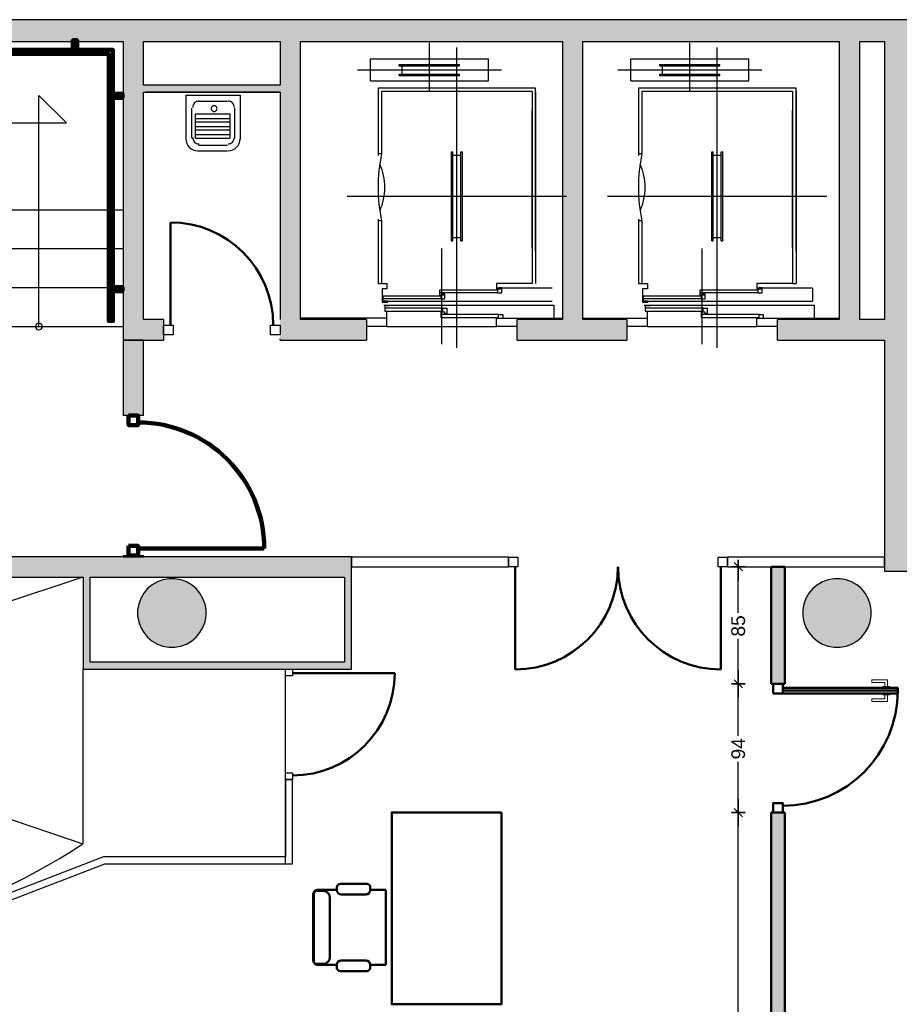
# Model space of a CAD drawing. Header units: metres. Extents: x -1 to 430, y -6 to 31.
# Tile 20 of 24: x 415.03 to 421.45, y 21.04 to 28.23. Entities that reach past the tile are written whole.
import ezdxf

# ---------------------------------------------------------------- set-up
doc = ezdxf.new("R2010")
doc.units = ezdxf.units.M
doc.header["$PDMODE"] = 65
doc.linetypes.add('CONTINUA', pattern=[0])
doc.linetypes.add('VERDECKT', pattern=[9.525, 6.35, -3.175])
for name, color, linetype, lineweight in [('3D P2 MOBLES', 7, 'CONTINUA', 25), ('3D P2 MURS', 7, 'CONTINUA', 25), ('3D P2 MURS NOUS', 7, 'CONTINUA', 25), ('3D P2 PILAR', 7, 'CONTINUA', 25), ('P2 ESCALES 2D', 7, 'CONTINUA', 25), ('P2 MAMPARES', 7, 'CONTINUA', 25)]:
    doc.layers.add(name, color=color, linetype=linetype, lineweight=lineweight)
doc.styles.add('ARIAL', font='arial.ttf')
doc.dimstyles.new('DIMSTYLE_5', dxfattribs={"dimtxt": 0.1, "dimasz": 0.1, "dimexe": 0, "dimexo": 1e-06, "dimgap": 0.05, "dimtad": 0, "dimdec": 0, "dimlfac": 100, "dimrnd": 1, "dimzin": 4, "dimdsep": 46, "dimtxsty": 'ARIAL', "dimblk1": 'ALL_ML_STRICH', "dimblk2": 'ALL_ML_STRICH', "dimsah": 1, "dimcen": 0, "dimse1": 1, "dimse2": 1, "dimclrd": 2, "dimclre": 2, "dimclrt": 2, "dimadec": 0, "dimazin": 0, "dimtfac": 1, "dimtdec": 0, "dimtix": 1, "dimtmove": 2, "dimatfit": 3, "dimfxl": 0, "dimtzin": 0, "dimlwd": 0, "dimlwe": 35, "dimarcsym": 0})
doc.dimstyles.new('DIMSTYLE_7', dxfattribs={"dimtxt": 0.1, "dimasz": 0.1, "dimexe": 0, "dimexo": 1e-06, "dimgap": 0.05, "dimtad": 0, "dimrnd": 0.01, "dimzin": 4, "dimdsep": 46, "dimtxsty": 'ARIAL', "dimblk1": 'ALL_ML_STRICH', "dimblk2": 'ALL_ML_STRICH', "dimsah": 1, "dimcen": 0, "dimse1": 1, "dimse2": 1, "dimclrd": 2, "dimclre": 2, "dimclrt": 2, "dimadec": 0, "dimazin": 0, "dimtfac": 1, "dimtdec": 0, "dimtix": 1, "dimtmove": 2, "dimatfit": 3, "dimfxl": 0, "dimtzin": 0, "dimlwd": 0, "dimlwe": 35, "dimarcsym": 0})

# ---------------------------------------------------------------- blocks, each defined once
blk = doc.blocks.new('_CLOSEDFILLED')
at = {"color": 0, "linetype": 'ByBlock', "lineweight": -2}
blk.add_solid([(-1, 0), (0, 0), (-1, 0)], dxfattribs=at)
blk = doc.blocks.new('OBJETO_COMPLEJO_0')
at = {"layer": '3D P2 MURS NOUS', "color": 240, "linetype": 'CONTINUA', "lineweight": 140, "transparency": 33554687}
for points in [[(411.0148, 28.0082), (411.0148, 28.078), (411.0448, 28.078), (411.0448, 28.0082), (411.0148, 28.0082)], [(412.5148, 28.0082), (412.5148, 28.078), (412.5448, 28.078), (412.5448, 28.0082), (412.5148, 28.0082)], [(413.9648, 28.0082), (413.9648, 28.078), (413.9948, 28.078), (413.9948, 28.0082), (413.9648, 28.0082)], [(415.4148, 28.0082), (415.4148, 28.078), (415.4448, 28.078), (415.4448, 28.0082), (415.4148, 28.0082)], [(410.9304, 25.9895), (410.9004, 25.9896), (410.9003, 28.0082), (415.7064, 28.0082), (415.7064, 26.0308), (415.6764, 26.0308), (415.6764, 27.9782), (410.9302, 27.9782), (410.9304, 25.9895)], [(410.9003, 27.8505), (410.8306, 27.8505), (410.8306, 27.8805), (410.9003, 27.8805), (410.9003, 27.8505)], [(415.7762, 27.6574), (415.7064, 27.6574), (415.7064, 27.6874), (415.7762, 27.6874), (415.7762, 27.6574)], [(415.7762, 26.2474), (415.7064, 26.2474), (415.7064, 26.2774), (415.7762, 26.2774), (415.7762, 26.2474)], [(410.9004, 26.1296), (410.8307, 26.1296), (410.8307, 26.1596), (410.9004, 26.1596), (410.9004, 26.1296)]]:
    blk.add_lwpolyline(points, close=True, dxfattribs=at)
blk = doc.blocks.new('OBJETO_COMPLEJO_1')
at = {"layer": 'P2 ESCALES 2D', "color": 7, "lineweight": 25, "transparency": 33554687}
for start, end in [(90, 270), (270, 90)]:
    blk.add_arc((415.167, 25.9895), 0.025, start, end, dxfattribs=at)
blk = doc.blocks.new('ALL_ML_STRICH')
at = {"color": 0, "linetype": 'ByBlock', "lineweight": -2}
for p, q in [((-1, 0), (0.5, 0)), ((-0.3, -0.3), (0.3, 0.3)), ((0, -0.5), (0, 0.5))]:
    blk.add_line(p, q, dxfattribs=at)
blk = doc.blocks.new('*D22')
at = {"layer": 'DEFPOINTS', "color": 2, "linetype": 'CONTINUA', "lineweight": 35, "transparency": 33554687}
for p in [(420.5098, 22.4426), (420.2706, 18.2155), (420.5098, 18.2155)]:
    blk.add_point(p, dxfattribs=at)
at = {"layer": 'P2 MAMPARES', "color": 2, "linetype": 'CONTINUA', "lineweight": -2, "transparency": 33554687}
for p, q in [((420.2706, 20.5013), (420.2706, 22.4426)), ((420.2706, 18.2155), (420.2706, 20.1713))]:
    blk.add_line(p, q, dxfattribs=at)
at = {"layer": 'P2 MAMPARES', "color": 2, "linetype": 'CONTINUA', "lineweight": 35, "transparency": 33554687, "xscale": 0.1, "yscale": 0.1, "zscale": 0.1}
for p, rotation in [((420.2706, 22.4426), 90), ((420.2706, 18.2155), 270)]:
    blk.add_blockref('ALL_ML_STRICH', p, dxfattribs=dict(at, rotation=rotation))
at = {"layer": 'P2 MAMPARES', "color": 2, "linetype": 'CONTINUA', "lineweight": 35, "transparency": 33554687, "insert": (420.2706, 20.3363), "char_height": 0.1, "width": 0.4, "attachment_point": 5, "rotation": 90, "style": 'ARIAL'}
blk.add_mtext('\\A1;{\\A1;{4.23\\H0.066000;\\S^ ;}}', dxfattribs=at)
blk = doc.blocks.new('*D23')
at = {"layer": 'DEFPOINTS', "color": 2, "linetype": 'CONTINUA', "lineweight": 35, "transparency": 33554687}
for p in [(420.5098, 23.3826), (420.2706, 22.4426), (420.5098, 22.4426)]:
    blk.add_point(p, dxfattribs=at)
at = {"layer": 'P2 MAMPARES', "color": 2, "linetype": 'CONTINUA', "lineweight": -2, "transparency": 33554687}
for p, q in [((420.2706, 23.0033), (420.2706, 23.3826)), ((420.2706, 22.4426), (420.2706, 22.8133))]:
    blk.add_line(p, q, dxfattribs=at)
at = {"layer": 'P2 MAMPARES', "color": 2, "linetype": 'CONTINUA', "lineweight": 35, "transparency": 33554687, "xscale": 0.1, "yscale": 0.1, "zscale": 0.1}
for p, rotation in [((420.2706, 23.3826), 90), ((420.2706, 22.4426), 270)]:
    blk.add_blockref('ALL_ML_STRICH', p, dxfattribs=dict(at, rotation=rotation))
at = {"layer": 'P2 MAMPARES', "color": 2, "linetype": 'CONTINUA', "lineweight": 35, "transparency": 33554687, "insert": (420.2706, 22.9083), "char_height": 0.1, "width": 0.2, "attachment_point": 5, "rotation": 90, "style": 'ARIAL'}
blk.add_mtext('\\A1;{94}', dxfattribs=at)
blk = doc.blocks.new('*D24')
at = {"layer": 'DEFPOINTS', "color": 2, "linetype": 'CONTINUA', "lineweight": 35, "transparency": 33554687}
for p in [(420.5098, 24.2369), (420.2706, 23.3826), (420.5098, 23.3826)]:
    blk.add_point(p, dxfattribs=at)
at = {"layer": 'P2 MAMPARES', "color": 2, "linetype": 'CONTINUA', "lineweight": -2, "transparency": 33554687}
for p, q in [((420.2706, 23.8998), (420.2706, 24.2369)), ((420.2706, 23.3826), (420.2706, 23.7098))]:
    blk.add_line(p, q, dxfattribs=at)
at = {"layer": 'P2 MAMPARES', "color": 2, "linetype": 'CONTINUA', "lineweight": 35, "transparency": 33554687, "xscale": 0.1, "yscale": 0.1, "zscale": 0.1}
for p, rotation in [((420.2706, 24.2369), 90), ((420.2706, 23.3826), 270)]:
    blk.add_blockref('ALL_ML_STRICH', p, dxfattribs=dict(at, rotation=rotation))
at = {"layer": 'P2 MAMPARES', "color": 2, "linetype": 'CONTINUA', "lineweight": 35, "transparency": 33554687, "insert": (420.2706, 23.8048), "char_height": 0.1, "width": 0.2, "attachment_point": 5, "rotation": 90, "style": 'ARIAL'}
blk.add_mtext('\\A1;{85}', dxfattribs=at)

msp = doc.modelspace()

# ---------------------------------------------------------------- hatches: boundary and pattern name
at = {"layer": '3D P2 MURS', "linetype": 'CONTINUA', "lineweight": 18, "true_color": 0xa0a0a0, "transparency": 33554687}
for points in [[(426.8464, 28.2282), (401.2904, 28.2282), (401.2587, 28.0682), (415.7808, 28.0682), (415.7808, 28.0683), (415.9308, 28.0683), (415.9308, 28.0682), (426.8132, 28.0682)], [(415.7808, 28.0683), (415.7808, 25.8895), (415.9308, 25.8895), (415.9308, 28.0683)], [(417.077, 26.0395), (417.077, 28.0682), (416.927, 28.0682), (416.927, 26.0395)], [(419.137, 26.0395), (419.137, 28.0682), (418.987, 28.0682), (418.987, 26.0395)], [(421.157, 26.0395), (421.157, 28.0682), (421.007, 28.0682), (421.007, 26.0395)], [(421.507, 24.2048), (421.507, 28.0682), (421.337, 28.0682), (421.337, 24.2048)], [(415.9308, 27.6995), (416.927, 27.6995), (416.927, 27.7495), (415.9308, 27.7495)], [(416.077, 25.8895), (416.077, 26.0395), (415.9308, 26.0395), (415.9308, 25.8895)], [(416.927, 25.8895), (417.557, 25.8895), (417.557, 26.0395), (416.927, 26.0395)], [(418.657, 25.8895), (419.457, 25.8895), (419.457, 26.0395), (418.657, 26.0395)], [(420.557, 25.8895), (421.337, 25.8895), (421.337, 26.0395), (420.557, 26.0395)], [(417.447, 24.3095), (412.107, 24.3095), (412.107, 24.1595), (410.867, 24.1595), (410.867, 24.3095), (410.831, 24.3095), (410.831, 24.1595), (417.447, 24.1595)], [(415.4896, 24.1595), (415.4896, 23.4895), (415.5396, 23.4895), (415.5396, 24.1595)], [(417.447, 23.4895), (417.447, 24.1595), (417.397, 24.1595), (417.397, 23.4895)], [(415.5396, 23.4895), (417.397, 23.4895), (417.397, 23.5395), (415.5396, 23.5395)]]:
    msp.add_hatch(color=253, dxfattribs=at).paths.add_polyline_path(points)
at = {"layer": '3D P2 MURS NOUS', "linetype": 'CONTINUA', "lineweight": 18, "transparency": 33554687}
for points in [[(415.7808, 25.8895), (415.7808, 25.3397), (415.9308, 25.3397), (415.9308, 25.8895)], [(415.9308, 24.3095), (415.9308, 24.3188), (415.7808, 24.3188), (415.7808, 24.3095)]]:
    msp.add_hatch(color=220, dxfattribs=at).paths.add_polyline_path(points)
at = {"layer": '3D P2 PILAR', "linetype": 'CONTINUA', "lineweight": 18, "transparency": 33554687}
for points in [[(416.1588, 24.1491), (416.1151, 24.1491), (416.0721, 24.1416), (416.0311, 24.1266), (415.9932, 24.1048), (415.9598, 24.0767), (415.9317, 24.0432), (415.9098, 24.0054), (415.8949, 23.9643), (415.8873, 23.9213), (415.8873, 23.8776), (415.8949, 23.8346), (415.9098, 23.7935), (415.9317, 23.7557), (415.9598, 23.7222), (415.9932, 23.6942), (416.0311, 23.6723), (416.0721, 23.6574), (416.1151, 23.6498), (416.1588, 23.6498), (416.2019, 23.6574), (416.2429, 23.6723), (416.2807, 23.6942), (416.3142, 23.7222), (416.3423, 23.7557), (416.3641, 23.7935), (416.3791, 23.8346), (416.3867, 23.8776), (416.3867, 23.9213), (416.3791, 23.9643), (416.3641, 24.0054), (416.3423, 24.0432), (416.3142, 24.0767), (416.2807, 24.1048), (416.2429, 24.1266), (416.2019, 24.1416)], [(421.0138, 24.1491), (420.9701, 24.1491), (420.9271, 24.1416), (420.8861, 24.1266), (420.8482, 24.1048), (420.8148, 24.0767), (420.7867, 24.0432), (420.7648, 24.0054), (420.7499, 23.9643), (420.7423, 23.9213), (420.7423, 23.8776), (420.7499, 23.8346), (420.7648, 23.7935), (420.7867, 23.7557), (420.8148, 23.7222), (420.8482, 23.6942), (420.8861, 23.6723), (420.9271, 23.6574), (420.9701, 23.6498), (421.0138, 23.6498), (421.0569, 23.6574), (421.0979, 23.6723), (421.1357, 23.6942), (421.1692, 23.7222), (421.1973, 23.7557), (421.2191, 23.7935), (421.2341, 23.8346), (421.2417, 23.8776), (421.2417, 23.9213), (421.2341, 23.9643), (421.2191, 24.0054), (421.1973, 24.0432), (421.1692, 24.0767), (421.1357, 24.1048), (421.0979, 24.1266), (421.0569, 24.1416)]]:
    msp.add_hatch(color=9, dxfattribs=at).paths.add_polyline_path(points)
at = {"layer": 'P2 MAMPARES', "linetype": 'CONTINUA', "lineweight": 25, "transparency": 33554687}
for points in [[(420.6098, 24.2369), (420.5098, 24.2369), (420.5098, 23.3826), (420.6098, 23.3826)], [(420.5098, 22.4426), (420.5098, 18.2155), (419.4899, 18.2155), (419.4899, 18.1155), (420.6098, 18.1155), (420.6098, 22.4426)]]:
    msp.add_hatch(color=180, dxfattribs=at).paths.add_polyline_path(points)

# ---------------------------------------------------------------- linework, layer by layer
at = {"layer": '3D P2 MOBLES', "color": 202, "linetype": 'CONTINUA', "lineweight": 50, "transparency": 33554687}
for p, q in [((417.559, 21.9233), (417.3677, 21.9233)), ((417.1692, 21.8463), (417.1692, 21.3637)), ((417.1729, 21.8527), (417.1729, 21.3574)), ((417.1946, 21.8717), (417.2399, 21.8717)), ((417.3409, 21.8781), (417.1983, 21.8781)), ((417.3409, 21.8964), (417.3409, 21.8781)), ((417.3732, 21.8458), (417.5529, 21.8458)), ((417.5852, 21.8781), (417.5852, 21.8971)), ((417.6988, 21.8781), (417.5852, 21.8781)), ((417.6988, 21.8781), (417.6988, 21.332)), ((417.2907, 21.8209), (417.2907, 21.3891)), ((417.1946, 21.3383), (417.2399, 21.3383)), ((417.5529, 21.3643), (417.3721, 21.3643)), ((417.3398, 21.332), (417.1983, 21.332)), ((417.3398, 21.332), (417.3398, 21.3137)), ((417.3667, 21.2868), (417.559, 21.2868)), ((417.6988, 21.332), (417.5852, 21.332)), ((417.5852, 21.313), (417.5852, 21.332))]:
    msp.add_line(p, q, dxfattribs=at)
msp.add_lwpolyline([(418.5422, 22.4438), (417.7421, 22.4438), (417.7421, 21.0438), (418.5422, 21.0438), (418.5422, 22.4438)], close=True, dxfattribs=at)
for centre, radius, start, end in [((417.3677, 21.8964), 0.0269, 90, 180), ((417.559, 21.8971), 0.0262, 0, 90), ((417.1946, 21.8463), 0.0254, 90, 180), ((417.1983, 21.8527), 0.0254, 90, 180), ((417.2399, 21.8209), 0.0508, 0, 90), ((417.3732, 21.8781), 0.0323, 180, 270), ((417.5529, 21.8781), 0.0323, 270, 0), ((417.1946, 21.3637), 0.0254, 180, 270), ((417.1983, 21.3574), 0.0254, 180, 270), ((417.2399, 21.3891), 0.0508, 270, 0), ((417.3721, 21.332), 0.0323, 90, 180), ((417.5529, 21.332), 0.0323, 0, 90), ((417.3667, 21.3137), 0.0269, 180, 270), ((417.559, 21.313), 0.0262, 270, 0)]:
    msp.add_arc(centre, radius, start, end, dxfattribs=at)
at = {"layer": '3D P2 MURS', "color": 7, "linetype": 'CONTINUA', "lineweight": 25, "transparency": 33554687}
for p, q in [((426.8464, 28.2282), (401.2904, 28.2282)), ((410.827, 28.0682), (415.7808, 28.0682)), ((415.7808, 28.0682), (415.7808, 25.8895)), ((415.9308, 28.0682), (416.927, 28.0682)), ((415.9308, 27.7495), (415.9308, 28.0682)), ((416.927, 28.0682), (416.927, 27.7495)), ((417.077, 28.0682), (418.987, 28.0682)), ((417.077, 26.0395), (417.077, 28.0682)), ((418.987, 28.0682), (418.987, 26.0395)), ((419.137, 26.0395), (419.137, 28.0682)), ((419.137, 28.0682), (421.007, 28.0682)), ((421.007, 28.0682), (421.007, 26.0395)), ((421.157, 26.0395), (421.157, 28.0682)), ((421.157, 28.0682), (421.337, 28.0682)), ((421.337, 28.0682), (421.337, 26.0395)), ((416.927, 27.7495), (415.9308, 27.7495)), ((415.9308, 27.6995), (416.927, 27.6995)), ((415.9308, 26.0395), (415.9308, 27.6995)), ((416.927, 27.6995), (416.927, 26.0395)), ((416.077, 26.0395), (415.9308, 26.0395)), ((416.077, 26.0395), (416.077, 25.8895)), ((417.557, 26.0395), (417.077, 26.0395)), ((417.557, 26.0395), (417.557, 25.8895)), ((418.657, 25.8895), (418.657, 26.0395)), ((418.987, 26.0395), (418.657, 26.0395)), ((419.457, 26.0395), (419.137, 26.0395)), ((419.457, 26.0395), (419.457, 25.8895)), ((420.557, 25.8895), (420.557, 26.0395)), ((421.007, 26.0395), (420.557, 26.0395)), ((421.337, 26.0395), (421.157, 26.0395)), ((415.7808, 25.8895), (415.9308, 25.8895)), ((415.9308, 25.8895), (416.077, 25.8895)), ((416.927, 25.8895), (416.927, 25.8995)), ((416.927, 25.8895), (417.557, 25.8895)), ((418.657, 25.8895), (419.457, 25.8895)), ((420.557, 25.8895), (421.337, 25.8895)), ((421.337, 25.8895), (421.337, 24.3069)), ((417.447, 24.3095), (412.107, 24.3095)), ((417.447, 24.3069), (417.447, 24.3095)), ((418.5926, 24.3069), (417.447, 24.3069)), ((417.447, 24.3069), (417.447, 24.2369)), ((417.447, 24.2369), (417.447, 24.3069)), ((418.5926, 24.3069), (418.5926, 24.2369)), ((420.1927, 24.2369), (420.1927, 24.3069)), ((421.337, 24.3069), (420.1927, 24.3069)), ((421.337, 24.2369), (421.337, 24.3069)), ((421.337, 24.3069), (421.337, 24.2369)), ((417.447, 24.2369), (418.5926, 24.2369)), ((417.447, 24.1595), (417.447, 24.2369)), ((420.1927, 24.2369), (421.337, 24.2369)), ((421.337, 24.2369), (421.337, 24.2048)), ((410.831, 24.1595), (415.4896, 24.1595)), ((415.4896, 24.1595), (415.4896, 23.4895)), ((415.5396, 23.5395), (415.5396, 24.1595)), ((415.5396, 24.1595), (417.397, 24.1595)), ((417.397, 24.1595), (417.397, 23.5395)), ((417.447, 23.4895), (417.447, 24.1595)), ((421.337, 24.2048), (421.507, 24.2048)), ((417.397, 23.5395), (415.5396, 23.5395)), ((415.4896, 23.4895), (415.5396, 23.4895)), ((415.5396, 23.4895), (416.967, 23.4895)), ((416.967, 23.4895), (417.017, 23.4895)), ((417.017, 23.4895), (417.397, 23.4895)), ((417.397, 23.4895), (417.447, 23.4895)), ((416.967, 22.6834), (417.017, 22.6834)), ((416.967, 22.6834), (416.967, 22.1195)), ((417.017, 22.0695), (417.017, 22.6834)), ((415.637, 22.1192), (414.1586, 21.5474)), ((414.1734, 21.4995), (415.647, 22.0695)), ((416.967, 22.1195), (415.637, 22.1195)), ((415.637, 22.1195), (415.637, 22.1192)), ((415.647, 22.0695), (416.9678, 22.0695)), ((416.9678, 22.0695), (417.017, 22.0695))]:
    msp.add_line(p, q, dxfattribs=at)
at = {"layer": '3D P2 MURS', "color": 202, "linetype": 'CONTINUA', "lineweight": 50, "transparency": 33554687}
for p, q in [((416.127, 25.9995), (416.127, 26.7495)), ((418.6426, 24.2369), (418.6426, 23.4873)), ((420.1427, 24.2369), (420.1427, 23.4873)), ((417.017, 23.4595), (417.7631, 23.4595))]:
    msp.add_line(p, q, dxfattribs=at)
at = {"layer": '3D P2 MURS', "color": 7, "linetype": 'CONTINUA', "lineweight": 25, "transparency": 33554687}
for points in [[(416.147, 25.9295), (416.077, 25.9295), (416.077, 25.9995), (416.147, 25.9995), (416.147, 25.9295)], [(416.927, 25.9295), (416.857, 25.9295), (416.857, 25.9995), (416.927, 25.9995), (416.927, 25.9295)], [(418.5926, 24.3069), (418.6626, 24.3069), (418.6626, 24.2369), (418.5926, 24.2369), (418.5926, 24.3069)], [(420.1227, 24.3069), (420.1927, 24.3069), (420.1927, 24.2369), (420.1227, 24.2369), (420.1227, 24.3069)], [(416.967, 23.4395), (416.967, 23.4895), (417.017, 23.4895), (417.017, 23.4395), (416.967, 23.4395)], [(416.967, 22.6834), (416.967, 22.7334), (417.017, 22.7334), (417.017, 22.6834), (416.967, 22.6834)]]:
    msp.add_lwpolyline(points, close=True, dxfattribs=at)
at = {"layer": '3D P2 MURS', "color": 202, "linetype": 'CONTINUA', "lineweight": 50, "transparency": 33554687}
for centre, radius, start, end in [((416.127, 25.9995), 0.75, 0, 90), ((417.017, 23.4595), 0.7461, 270, 0)]:
    msp.add_arc(centre, radius, start, end, dxfattribs=at)
for centre, start_param, end_param in [((418.6426, 24.2369), 4.712389, 6.283185), ((420.1427, 24.2369), 3.141593, 4.712389)]:
    msp.add_ellipse(centre, major_axis=(0.7496, 0), ratio=1, start_param=start_param, end_param=end_param, dxfattribs=at)
at = {"layer": '3D P2 MURS NOUS', "color": 7, "linetype": 'CONTINUA', "lineweight": 25, "transparency": 33554687}
for p, q in [((415.7808, 25.8895), (415.7808, 25.3397)), ((415.9308, 25.8895), (415.7808, 25.8895)), ((415.9308, 25.3397), (415.9308, 25.8895)), ((415.9308, 25.3397), (415.7808, 25.3397)), ((415.7808, 24.3188), (415.9308, 24.3188)), ((415.7808, 24.3188), (415.7808, 24.3095)), ((415.7808, 24.3095), (415.9308, 24.3095)), ((415.9308, 24.3095), (415.9308, 24.3188))]:
    msp.add_line(p, q, dxfattribs=at)
at = {"layer": '3D P2 MURS NOUS', "color": 240, "linetype": 'CONTINUA', "lineweight": 140, "transparency": 33554687}
msp.add_line((415.8908, 24.3688), (416.8117, 24.3688), dxfattribs=at)
at = {"layer": '3D P2 MURS NOUS', "color": 4, "linetype": 'CONTINUA', "lineweight": 50, "transparency": 33554687}
for p, q in [((420.6098, 24.2369), (420.5098, 24.2369)), ((420.5098, 24.2369), (420.5098, 23.3826)), ((420.6098, 23.3826), (420.6098, 24.2369)), ((420.6098, 23.3826), (420.5098, 23.3826)), ((420.5948, 23.3326), (421.4348, 23.3326)), ((420.5098, 22.4426), (420.6098, 22.4426)), ((420.5098, 22.4426), (420.5098, 18.2155)), ((420.6098, 18.2155), (420.6098, 22.4426))]:
    msp.add_line(p, q, dxfattribs=at)
at = {"layer": '3D P2 MURS NOUS', "color": 240, "linetype": 'CONTINUA', "lineweight": 140, "transparency": 33554687}
for points in [[(415.8208, 25.3397), (415.8208, 25.2697), (415.8908, 25.2697), (415.8908, 25.3397), (415.8208, 25.3397)], [(415.8208, 24.3888), (415.8208, 24.3188), (415.8908, 24.3188), (415.8908, 24.3888), (415.8208, 24.3888)]]:
    msp.add_lwpolyline(points, close=True, dxfattribs=at)
at = {"layer": '3D P2 MURS NOUS', "color": 4, "linetype": 'CONTINUA', "lineweight": 50, "transparency": 33554687}
for points in [[(420.5248, 23.3126), (420.5248, 23.3826), (420.5948, 23.3826), (420.5948, 23.3126), (420.5248, 23.3126)], [(420.5248, 22.4426), (420.5248, 22.5126), (420.5948, 22.5126), (420.5948, 22.4426), (420.5248, 22.4426)]]:
    msp.add_lwpolyline(points, close=True, dxfattribs=at)
at = {"layer": '3D P2 MURS NOUS', "color": 240, "linetype": 'CONTINUA', "lineweight": 140, "transparency": 33554687}
msp.add_arc((415.8908, 24.3688), 0.9209, 0, 90, dxfattribs=at)
at = {"layer": '3D P2 MURS NOUS', "color": 4, "linetype": 'CONTINUA', "lineweight": 50, "transparency": 33554687}
msp.add_arc((420.5948, 23.3326), 0.84, 270, 0, dxfattribs=at)
at = {"layer": '3D P2 PILAR', "color": 7, "linetype": 'CONTINUA', "lineweight": 25, "transparency": 33554687}
for p, q in [((416.0721, 24.1416), (416.0311, 24.1266)), ((416.1151, 24.1491), (416.0721, 24.1416)), ((416.1588, 24.1491), (416.1151, 24.1491)), ((416.2019, 24.1416), (416.1588, 24.1491)), ((416.2429, 24.1266), (416.2019, 24.1416)), ((420.9271, 24.1416), (420.8861, 24.1266)), ((420.9701, 24.1491), (420.9271, 24.1416)), ((421.0138, 24.1491), (420.9701, 24.1491)), ((421.0569, 24.1416), (421.0138, 24.1491)), ((421.0979, 24.1266), (421.0569, 24.1416)), ((415.9598, 24.0767), (415.9317, 24.0432)), ((415.9932, 24.1048), (415.9598, 24.0767)), ((416.0311, 24.1266), (415.9932, 24.1048)), ((416.2807, 24.1048), (416.2429, 24.1266)), ((416.3142, 24.0767), (416.2807, 24.1048)), ((416.3423, 24.0432), (416.3142, 24.0767)), ((420.8148, 24.0767), (420.7867, 24.0432)), ((420.8482, 24.1048), (420.8148, 24.0767)), ((420.8861, 24.1266), (420.8482, 24.1048)), ((421.1357, 24.1048), (421.0979, 24.1266)), ((421.1692, 24.0767), (421.1357, 24.1048)), ((421.1973, 24.0432), (421.1692, 24.0767)), ((415.9098, 24.0054), (415.8949, 23.9643)), ((415.9317, 24.0432), (415.9098, 24.0054)), ((416.3641, 24.0054), (416.3423, 24.0432)), ((416.3791, 23.9643), (416.3641, 24.0054)), ((420.7648, 24.0054), (420.7499, 23.9643)), ((420.7867, 24.0432), (420.7648, 24.0054)), ((421.2191, 24.0054), (421.1973, 24.0432)), ((421.2341, 23.9643), (421.2191, 24.0054)), ((415.8949, 23.9643), (415.8873, 23.9213)), ((416.3867, 23.9213), (416.3791, 23.9643)), ((420.7499, 23.9643), (420.7423, 23.9213)), ((421.2417, 23.9213), (421.2341, 23.9643)), ((415.8873, 23.9213), (415.8873, 23.8776)), ((415.8873, 23.8776), (415.8949, 23.8346)), ((416.3791, 23.8346), (416.3867, 23.8776)), ((416.3867, 23.8776), (416.3867, 23.9213)), ((420.7423, 23.9213), (420.7423, 23.8776)), ((420.7423, 23.8776), (420.7499, 23.8346)), ((421.2341, 23.8346), (421.2417, 23.8776)), ((421.2417, 23.8776), (421.2417, 23.9213)), ((415.8949, 23.8346), (415.9098, 23.7935)), ((415.9098, 23.7935), (415.9317, 23.7557)), ((416.3423, 23.7557), (416.3641, 23.7935)), ((416.3641, 23.7935), (416.3791, 23.8346)), ((420.7499, 23.8346), (420.7648, 23.7935)), ((420.7648, 23.7935), (420.7867, 23.7557)), ((421.1973, 23.7557), (421.2191, 23.7935)), ((421.2191, 23.7935), (421.2341, 23.8346)), ((415.9317, 23.7557), (415.9598, 23.7222)), ((415.9598, 23.7222), (415.9932, 23.6942)), ((416.2807, 23.6942), (416.3142, 23.7222)), ((416.3142, 23.7222), (416.3423, 23.7557)), ((420.7867, 23.7557), (420.8148, 23.7222)), ((420.8148, 23.7222), (420.8482, 23.6942)), ((421.1357, 23.6942), (421.1692, 23.7222)), ((421.1692, 23.7222), (421.1973, 23.7557)), ((415.9932, 23.6942), (416.0311, 23.6723)), ((416.0311, 23.6723), (416.0721, 23.6574)), ((416.0721, 23.6574), (416.1151, 23.6498)), ((416.1151, 23.6498), (416.1588, 23.6498)), ((416.1588, 23.6498), (416.2019, 23.6574)), ((416.2019, 23.6574), (416.2429, 23.6723)), ((416.2429, 23.6723), (416.2807, 23.6942)), ((420.8482, 23.6942), (420.8861, 23.6723)), ((420.8861, 23.6723), (420.9271, 23.6574)), ((420.9271, 23.6574), (420.9701, 23.6498)), ((420.9701, 23.6498), (421.0138, 23.6498)), ((421.0138, 23.6498), (421.0569, 23.6574)), ((421.0569, 23.6574), (421.0979, 23.6723)), ((421.0979, 23.6723), (421.1357, 23.6942))]:
    msp.add_line(p, q, dxfattribs=at)
at = {"layer": 'P2 ESCALES 2D', "color": 7, "lineweight": 25, "transparency": 33554687}
for p, q in [((418.017, 27.7115), (418.017, 28.0595)), ((418.217, 25.8335), (418.217, 28.0245)), ((419.917, 27.7115), (419.917, 28.0595)), ((420.117, 25.8335), (420.117, 28.0245)), ((417.587, 27.7815), (417.587, 27.9415)), ((417.587, 27.9415), (418.447, 27.9415)), ((417.797, 27.9015), (418.237, 27.9015)), ((417.797, 27.8915), (417.797, 27.9015)), ((417.797, 27.8915), (418.237, 27.8915)), ((417.817, 27.8315), (417.817, 27.8915)), ((418.217, 27.8315), (418.217, 27.8915)), ((418.237, 27.8915), (418.237, 27.9015)), ((418.447, 27.7815), (418.447, 27.9415)), ((419.487, 27.9415), (420.347, 27.9415)), ((419.487, 27.7815), (419.487, 27.9415)), ((419.697, 27.8915), (419.697, 27.9015)), ((419.697, 27.9015), (420.137, 27.9015)), ((419.697, 27.8915), (420.137, 27.8915)), ((419.717, 27.8315), (419.717, 27.8915)), ((420.117, 27.8315), (420.117, 27.8915)), ((420.137, 27.8915), (420.137, 27.9015)), ((420.347, 27.7815), (420.347, 27.9415)), ((417.492, 27.8615), (418.542, 27.8615)), ((417.797, 27.8215), (417.797, 27.8315)), ((417.797, 27.8315), (418.237, 27.8315)), ((417.797, 27.8215), (418.237, 27.8215)), ((418.237, 27.8215), (418.237, 27.8315)), ((419.392, 27.8615), (420.442, 27.8615)), ((419.697, 27.8315), (420.137, 27.8315)), ((419.697, 27.8215), (419.697, 27.8315)), ((419.697, 27.8215), (420.137, 27.8215)), ((420.137, 27.8215), (420.137, 27.8315)), ((417.587, 27.7815), (418.447, 27.7815)), ((419.487, 27.7815), (420.347, 27.7815)), ((415.167, 27.6745), (415.367, 27.4745)), ((415.167, 25.9895), (415.167, 27.6745)), ((416.927, 27.6995), (415.947, 27.6995)), ((416.2385, 27.6767), (416.6355, 27.6767)), ((416.2385, 27.6767), (416.2385, 27.3559)), ((416.6355, 27.6767), (416.6355, 27.3559)), ((418.792, 27.7295), (417.642, 27.7295)), ((417.642, 27.7295), (417.642, 27.2375)), ((418.767, 27.7045), (417.667, 27.7045)), ((417.667, 27.7045), (417.667, 27.2495)), ((418.767, 27.7045), (418.767, 26.3045)), ((418.792, 26.5395), (418.792, 27.7295)), ((418.792, 27.7045), (418.792, 26.3045)), ((419.542, 27.7295), (419.542, 27.2375)), ((420.692, 27.7295), (419.542, 27.7295)), ((419.567, 27.7045), (419.567, 27.2495)), ((420.667, 27.7045), (419.567, 27.7045)), ((420.667, 27.7045), (420.667, 26.3045)), ((420.692, 26.5395), (420.692, 27.7295)), ((420.692, 27.7045), (420.692, 26.3045)), ((416.3314, 27.6345), (416.5426, 27.6345)), ((416.2807, 27.5838), (416.2807, 27.3643)), ((416.3061, 27.5416), (416.3061, 27.3643)), ((416.3061, 27.5416), (416.5595, 27.5416)), ((416.5595, 27.5416), (416.5595, 27.3643)), ((416.5933, 27.5838), (416.5933, 27.3643)), ((418.767, 26.5645), (418.767, 27.5645)), ((420.667, 26.5645), (420.667, 27.5645)), ((411.2108, 27.4745), (415.367, 27.4745)), ((416.3061, 27.5078), (416.5595, 27.5078)), ((416.3061, 27.4825), (416.5595, 27.4825)), ((416.3061, 27.4488), (416.5595, 27.4488)), ((416.3061, 27.4234), (416.5595, 27.4234)), ((416.3061, 27.3897), (416.5595, 27.3897)), ((416.3061, 27.3643), (416.5595, 27.3643)), ((416.3314, 27.3137), (416.5426, 27.3137)), ((416.3229, 27.2715), (416.5426, 27.2715)), ((417.667, 27.2495), (417.642, 27.2495)), ((418.177, 27.2645), (418.187, 27.2645)), ((418.177, 26.6145), (418.177, 27.2645)), ((418.187, 26.6145), (418.187, 27.2645)), ((418.187, 27.2395), (418.247, 27.2395)), ((418.247, 27.2645), (418.257, 27.2645)), ((418.247, 26.6145), (418.247, 27.2645)), ((418.257, 26.6145), (418.257, 27.2645)), ((419.567, 27.2495), (419.542, 27.2495)), ((420.077, 26.6145), (420.077, 27.2645)), ((420.077, 27.2645), (420.087, 27.2645)), ((420.087, 26.6145), (420.087, 27.2645)), ((420.087, 27.2395), (420.147, 27.2395)), ((420.147, 26.6145), (420.147, 27.2645)), ((420.147, 27.2645), (420.157, 27.2645)), ((420.157, 26.6145), (420.157, 27.2645)), ((417.417, 26.9395), (419.017, 26.9395)), ((419.317, 26.9395), (420.917, 26.9395)), ((415.777, 26.8395), (414.607, 26.8395)), ((417.642, 26.7735), (417.642, 26.3045)), ((417.667, 26.7595), (417.642, 26.7595)), ((417.667, 26.7595), (417.667, 26.3045)), ((419.542, 26.7735), (419.542, 26.3045)), ((419.567, 26.7595), (419.542, 26.7595)), ((419.567, 26.7595), (419.567, 26.3045)), ((418.177, 26.6145), (418.187, 26.6145)), ((418.187, 26.6395), (418.247, 26.6395)), ((418.247, 26.6145), (418.257, 26.6145)), ((420.077, 26.6145), (420.087, 26.6145)), ((420.087, 26.6395), (420.147, 26.6395)), ((420.147, 26.6145), (420.157, 26.6145)), ((415.777, 26.5561), (414.607, 26.5561)), ((418.107, 25.8605), (418.107, 26.5585)), ((420.007, 25.8605), (420.007, 26.5585)), ((417.642, 26.3045), (417.707, 26.3045)), ((419.542, 26.3045), (419.607, 26.3045)), ((420.667, 26.3045), (420.692, 26.3045)), ((415.777, 26.2728), (414.607, 26.2728)), ((418.514, 26.2355), (418.092, 26.2355)), ((418.912, 26.2685), (418.507, 26.2685)), ((420.414, 26.2355), (419.992, 26.2355)), ((420.812, 26.2685), (420.407, 26.2685)), ((420.812, 26.2685), (420.812, 26.1745)), ((417.672, 26.1745), (418.912, 26.1745)), ((418.1, 26.1905), (417.678, 26.1905)), ((419.572, 26.1745), (420.812, 26.1745)), ((420, 26.1905), (419.578, 26.1905)), ((418.114, 26.1225), (417.692, 26.1225)), ((417.707, 26.0495), (417.707, 26.1005)), ((420.014, 26.1225), (419.592, 26.1225)), ((419.607, 26.0495), (419.607, 26.1005)), ((417.707, 26.0495), (417.077, 26.0495)), ((417.707, 25.9895), (417.707, 26.0495)), ((418.522, 26.0775), (418.1, 26.0775)), ((418.507, 26.0495), (418.987, 26.0495)), ((418.507, 25.9895), (418.507, 26.0495)), ((419.137, 26.0495), (419.607, 26.0495)), ((419.607, 25.9895), (419.607, 26.0495)), ((420.422, 26.0775), (420, 26.0775)), ((420.407, 26.0495), (421.007, 26.0495)), ((420.407, 25.9895), (420.407, 26.0495)), ((410.827, 25.9895), (415.777, 25.9895)), ((417.707, 25.9895), (417.557, 25.9895)), ((417.707, 25.9895), (418.507, 25.9895)), ((418.657, 25.9895), (418.507, 25.9895)), ((419.607, 25.9895), (419.457, 25.9895)), ((419.607, 25.9895), (420.407, 25.9895)), ((420.557, 25.9895), (420.407, 25.9895)), ((415.487, 23.4895), (415.487, 22.2138)), ((416.967, 22.0695), (416.967, 23.4895))]:
    msp.add_line(p, q, dxfattribs=at)
at = {"layer": 'P2 ESCALES 2D', "color": 7, "linetype": 'VERDECKT', "lineweight": 25, "transparency": 33554687}
for p, q in [((415.487, 24.1595), (409.747, 22.2595)), ((409.747, 24.1595), (415.487, 22.2138))]:
    msp.add_line(p, q, dxfattribs=at)
at = {"layer": 'P2 ESCALES 2D', "color": 7, "lineweight": 25, "transparency": 33554687}
for points in [[(416.3356, 27.6345), (416.3263, 27.6335), (416.3175, 27.6308), (416.3096, 27.6266), (416.3028, 27.6209), (416.2971, 27.614), (416.2928, 27.6061), (416.2901, 27.5974), (416.2892, 27.5881)], [(416.5933, 27.5881), (416.5923, 27.5974), (416.5896, 27.6061), (416.5853, 27.614), (416.5797, 27.6209), (416.5728, 27.6266), (416.5649, 27.6308), (416.5562, 27.6335), (416.5468, 27.6345)], [(416.2385, 27.3601), (416.2403, 27.3422), (416.2454, 27.3256), (416.2536, 27.3105), (416.2645, 27.2974), (416.2776, 27.2866), (416.2926, 27.2784), (416.3093, 27.2733), (416.3272, 27.2715)], [(416.2892, 27.3686), (416.2901, 27.3592), (416.2928, 27.3505), (416.2971, 27.3426), (416.3028, 27.3357), (416.3096, 27.3301), (416.3175, 27.3258), (416.3263, 27.3231), (416.3356, 27.3221)], [(416.5468, 27.3221), (416.5562, 27.3231), (416.5649, 27.3258), (416.5728, 27.3301), (416.5797, 27.3357), (416.5853, 27.3426), (416.5896, 27.3505), (416.5923, 27.3592), (416.5933, 27.3686)], [(416.5468, 27.2715), (416.5647, 27.2733), (416.5813, 27.2784), (416.5964, 27.2866), (416.6095, 27.2974), (416.6203, 27.3105), (416.6285, 27.3256), (416.6337, 27.3422), (416.6355, 27.3601)], [(417.667, 26.3045), (417.707, 26.3045), (417.707, 26.2635), (417.672, 26.2635), (417.672, 26.1675), (417.712, 26.1675)], [(418.767, 26.3045), (418.507, 26.3045), (418.507, 26.2635), (418.537, 26.2635)], [(419.567, 26.3045), (419.607, 26.3045), (419.607, 26.2635), (419.572, 26.2635), (419.572, 26.1675), (419.612, 26.1675)], [(420.667, 26.3045), (420.407, 26.3045), (420.407, 26.2635), (420.437, 26.2635)], [(417.708, 26.1735), (417.678, 26.1735), (417.678, 26.2125), (418.1, 26.2125), (418.1, 26.1905), (418.13, 26.1905), (418.13, 26.2275), (418.11, 26.2275)], [(418.122, 26.2185), (418.092, 26.2185), (418.092, 26.2575), (418.514, 26.2575), (418.514, 26.2355), (418.544, 26.2355), (418.544, 26.2725), (418.524, 26.2725)], [(419.608, 26.1735), (419.578, 26.1735), (419.578, 26.2125), (420, 26.2125), (420, 26.1905), (420.03, 26.1905), (420.03, 26.2275), (420.01, 26.2275)], [(420.022, 26.2185), (419.992, 26.2185), (419.992, 26.2575), (420.414, 26.2575), (420.414, 26.2355), (420.444, 26.2355), (420.444, 26.2725), (420.424, 26.2725)], [(417.685, 26.1445), (418.925, 26.1445), (418.925, 26.0495)], [(417.722, 26.1395), (417.692, 26.1395), (417.692, 26.1005), (418.114, 26.1005), (418.114, 26.1225), (418.144, 26.1225), (418.144, 26.0855), (418.124, 26.0855)], [(418.13, 26.0945), (418.1, 26.0945), (418.1, 26.0555), (418.522, 26.0555), (418.522, 26.0775), (418.552, 26.0775), (418.552, 26.0495)], [(419.585, 26.1445), (420.825, 26.1445), (420.825, 26.0495)], [(419.622, 26.1395), (419.592, 26.1395), (419.592, 26.1005), (420.014, 26.1005), (420.014, 26.1225), (420.044, 26.1225), (420.044, 26.0855), (420.024, 26.0855)], [(420.03, 26.0945), (420, 26.0945), (420, 26.0555), (420.422, 26.0555), (420.422, 26.0775), (420.452, 26.0775), (420.452, 26.0495)]]:
    msp.add_lwpolyline(points, dxfattribs=at)
msp.add_lwpolyline([(416.4666, 27.5796), (416.4661, 27.5839), (416.4649, 27.5878), (416.4629, 27.5914), (416.4604, 27.5945), (416.4572, 27.5971), (416.4537, 27.5991), (416.4497, 27.6003), (416.4454, 27.6007), (416.4412, 27.6003), (416.4372, 27.5991), (416.4336, 27.5971), (416.4305, 27.5945), (416.4279, 27.5914), (416.426, 27.5878), (416.4247, 27.5839), (416.4243, 27.5796), (416.4247, 27.5754), (416.426, 27.5714), (416.4279, 27.5678), (416.4305, 27.5647), (416.4336, 27.5621), (416.4372, 27.5602), (416.4412, 27.5589), (416.4454, 27.5585), (416.4497, 27.5589), (416.4537, 27.5602), (416.4572, 27.5621), (416.4604, 27.5647), (416.4629, 27.5678), (416.4649, 27.5714), (416.4661, 27.5754), (416.4666, 27.5796)], close=True, dxfattribs=at)
for centre, radius, start, end in [((418.855, 27.0045), 1.213, 168.34732, 191.65268), ((420.755, 27.0045), 1.213, 168.34732, 191.65268), ((417.293, 27.0045), 0.399, 334.78151, 25.21849), ((419.193, 27.0045), 0.399, 334.78151, 25.21849), ((412.6518, 26.6124), 5.2332, 236.28434, 302.80462)]:
    msp.add_arc(centre, radius, start, end, dxfattribs=at)
at = {"layer": 'P2 MAMPARES', "color": 4, "linetype": 'CONTINUA', "lineweight": 50, "transparency": 33554687}
for points in [[(420.5248, 23.3126), (420.5248, 23.3826), (420.5948, 23.3826), (420.5948, 23.3126), (420.5248, 23.3126)], [(421.4348, 23.3126), (420.5948, 23.3126), (420.5948, 23.3326), (420.5948, 23.3526), (421.4348, 23.3526), (421.4348, 23.3326), (421.4348, 23.3126)], [(420.5248, 22.4426), (420.5248, 22.5126), (420.5948, 22.5126), (420.5948, 22.4426), (420.5248, 22.4426)]]:
    msp.add_lwpolyline(points, close=True, dxfattribs=at)
at = {"layer": 'P2 MAMPARES', "color": 40, "linetype": 'CONTINUA', "lineweight": 18, "transparency": 33554687}
for points in [[(421.3598, 23.3626), (421.3398, 23.3626), (421.3398, 23.3926), (421.2448, 23.3926), (421.2448, 23.4126), (421.3598, 23.4126), (421.3598, 23.3626)], [(421.3748, 23.3526), (421.3248, 23.3526), (421.3248, 23.3626), (421.3748, 23.3626), (421.3748, 23.3526)], [(421.3598, 23.3026), (421.3398, 23.3026), (421.3398, 23.2726), (421.2448, 23.2726), (421.2448, 23.2526), (421.3598, 23.2526), (421.3598, 23.3026)], [(421.3748, 23.3026), (421.3248, 23.3026), (421.3248, 23.3126), (421.3748, 23.3126), (421.3748, 23.3026)]]:
    msp.add_lwpolyline(points, close=True, dxfattribs=at)
at = {"layer": 'P2 MAMPARES', "color": 4, "linetype": 'CONTINUA', "lineweight": 50, "transparency": 33554687}
msp.add_arc((420.5948, 23.3326), 0.84, 270, 0, dxfattribs=at)

# ---------------------------------------------------------------- block references
at = {"layer": '3D P2 MURS NOUS', "color": 240, "linetype": 'CONTINUA', "lineweight": 140, "transparency": 33554687}
msp.add_blockref('OBJETO_COMPLEJO_0', (0, 0), dxfattribs=at)
at = {"layer": '3D P2 PILAR', "color": 7, "linetype": 'CONTINUA', "lineweight": 25, "transparency": 33554687, "xscale": 0.0002666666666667, "yscale": 0.0002666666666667, "zscale": 0.0002666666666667}
for p in [(416.137, 23.8995), (420.992, 23.8995)]:
    msp.add_blockref('_CLOSEDFILLED', p, dxfattribs=at)
at = {"layer": 'P2 ESCALES 2D', "color": 7, "lineweight": 25, "transparency": 33554687}
msp.add_blockref('OBJETO_COMPLEJO_1', (0, 0), dxfattribs=at)

# ---------------------------------------------------------------- dimensions: what is measured, and where the dimension line sits
at = {"layer": 'P2 MAMPARES', "color": 2, "linetype": 'CONTINUA', "lineweight": 35, "transparency": 33554687}
for base, p1, p2, dimstyle, picture, middle in [((420.2706, 24.2369), (420.5098, 23.3826), (420.5098, 24.2369), 'DIMSTYLE_5', '*D24', (420.2706, 23.8048)), ((420.2706, 23.3826), (420.5098, 22.4426), (420.5098, 23.3826), 'DIMSTYLE_5', '*D23', (420.2706, 22.9083)), ((420.2706, 22.4426), (420.5098, 18.2155), (420.5098, 22.4426), 'DIMSTYLE_7', '*D22', (420.2706, 20.3363))]:
    dim = msp.add_linear_dim(base=base, p1=p1, p2=p2, angle=90, dimstyle=dimstyle, override={"dimpost": '<>', "dimclrd": 2, "dimclre": 2, "dimclrt": 2, "dimlwd": 0, "dimlwe": 35}, dxfattribs=at)
    dim.commit()
    dim.dimension.update_dxf_attribs({"geometry": picture, "text_midpoint": middle, "dimtype": 160})

doc.saveas('drawing.dxf')
